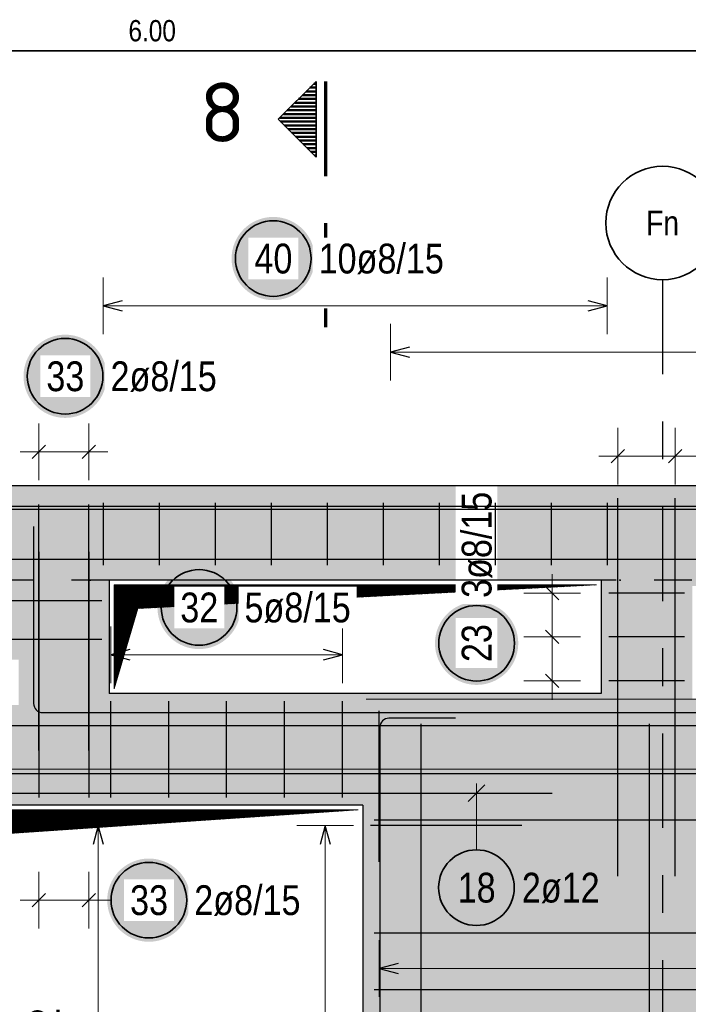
# Model space of a CAD drawing. Header units: millimetres. Extents: x -4.8 to 49, y -12 to 21.
# Tile 32 of 56: x 29 to 30.7, y 6.1 to 8.7. Entities that reach past the tile are written whole.
import ezdxf
from ezdxf.enums import TextEntityAlignment as Align

# ---------------------------------------------------------------- set-up
doc = ezdxf.new("R2010")
doc.units = ezdxf.units.MM
doc.linetypes.add('DASHDOTX2', pattern=[2, 1, -0.5, 0, -0.5])
doc.linetypes.add('HIDDEN', pattern=[0.375, 0.25, -0.125])
doc.layers.add('Achsen', color=7, linetype='Continuous', lineweight=20)
doc.styles.add('Arial Narrow', font='ARIALN.TTF')
doc.styles.add('isocp', font='isocp', dxfattribs={"width": 1.1})
pattern_1 = [(45, (0, 0), (-0.00183847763, 0.00183847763), [])]

msp = doc.modelspace()

# ---------------------------------------------------------------- hatches: boundary and pattern name
at = {"lineweight": 50}
h = msp.add_hatch(dxfattribs=at)
h.set_pattern_fill('Mau', color=4, scale=0.01, style=0, pattern_type=2)
h.set_pattern_definition([(0, (0, 0), (0, 0.01), [])])
h.paths.add_polyline_path([(29.750671, 8.516181), (29.650671, 8.416181), (29.750671, 8.316181)])
at = {"lineweight": 25, "true_color": 0xffffff}
for points in [[(29.747358, 8.047849), (29.747291, 8.051688), (29.74709, 8.055522), (29.746756, 8.059347), (29.746288, 8.063158), (29.745687, 8.06695), (29.744954, 8.070719), (29.744091, 8.07446), (29.743097, 8.078169), (29.741974, 8.081841), (29.740724, 8.085471), (29.739348, 8.089055), (29.737848, 8.09259), (29.736225, 8.096069), (29.734482, 8.099491), (29.732621, 8.102849), (29.730643, 8.10614), (29.728552, 8.10936), (29.72635, 8.112505), (29.724039, 8.115571), (29.721623, 8.118555), (29.719104, 8.121453), (29.716485, 8.124261), (29.713771, 8.126976), (29.710962, 8.129595), (29.708065, 8.132114), (29.705081, 8.13453), (29.702014, 8.136841), (29.698869, 8.139043), (29.695649, 8.141134), (29.692358, 8.143111), (29.689, 8.144973), (29.685579, 8.146716), (29.682099, 8.148339), (29.678565, 8.149839), (29.67498, 8.151215), (29.67135, 8.152465), (29.667678, 8.153587), (29.66397, 8.154581), (29.660228, 8.155445), (29.656459, 8.156178), (29.652667, 8.156778), (29.648856, 8.157246), (29.645031, 8.157581), (29.641197, 8.157782), (29.637358, 8.157849), (29.633519, 8.157782), (29.629685, 8.157581), (29.62586, 8.157246), (29.622049, 8.156778), (29.618257, 8.156178), (29.614488, 8.155445), (29.610747, 8.154581), (29.607038, 8.153587), (29.603366, 8.152465), (29.599736, 8.151215), (29.596151, 8.149839), (29.592617, 8.148339), (29.589137, 8.146716), (29.585716, 8.144973), (29.582358, 8.143111), (29.579067, 8.141134), (29.575847, 8.139043), (29.572702, 8.136841), (29.569635, 8.13453), (29.566651, 8.132114), (29.563754, 8.129595), (29.560946, 8.126976), (29.558231, 8.124261), (29.555612, 8.121453), (29.553093, 8.118555), (29.550677, 8.115571), (29.548366, 8.112505), (29.546164, 8.10936), (29.544073, 8.10614), (29.542095, 8.102849), (29.540234, 8.099491), (29.538491, 8.096069), (29.536868, 8.09259), (29.535368, 8.089055), (29.533992, 8.085471), (29.532742, 8.081841), (29.531619, 8.078169), (29.530626, 8.07446), (29.529762, 8.070719), (29.529029, 8.06695), (29.528429, 8.063158), (29.527961, 8.059347), (29.527626, 8.055522), (29.527425, 8.051688), (29.527358, 8.047849), (29.527425, 8.04401), (29.527626, 8.040175), (29.527961, 8.036351), (29.528429, 8.03254), (29.529029, 8.028747), (29.529762, 8.024978), (29.530626, 8.021237), (29.531619, 8.017529), (29.532742, 8.013857), (29.533992, 8.010226), (29.535368, 8.006642), (29.536868, 8.003108), (29.538491, 7.999628), (29.540234, 7.996207), (29.542095, 7.992849), (29.544073, 7.989558), (29.546164, 7.986337), (29.548366, 7.983192), (29.550677, 7.980126), (29.553093, 7.977142), (29.555612, 7.974244), (29.558231, 7.971436), (29.560946, 7.968721), (29.563754, 7.966103), (29.566651, 7.963584), (29.569635, 7.961167), (29.572702, 7.958857), (29.575847, 7.956655), (29.579067, 7.954563), (29.582358, 7.952586), (29.585716, 7.950724), (29.589137, 7.948981), (29.592617, 7.947359), (29.596151, 7.945858), (29.599736, 7.944482), (29.603366, 7.943232), (29.607038, 7.94211), (29.610747, 7.941116), (29.614488, 7.940252), (29.618257, 7.93952), (29.622049, 7.938919), (29.62586, 7.938451), (29.629685, 7.938117), (29.633519, 7.937916), (29.637358, 7.937849), (29.641197, 7.937916), (29.645031, 7.938117), (29.648856, 7.938451), (29.652667, 7.938919), (29.656459, 7.93952), (29.660228, 7.940252), (29.66397, 7.941116), (29.667678, 7.94211), (29.67135, 7.943232), (29.67498, 7.944482), (29.678565, 7.945858), (29.682099, 7.947359), (29.685579, 7.948981), (29.689, 7.950724), (29.692358, 7.952586), (29.695649, 7.954563), (29.698869, 7.956655), (29.702014, 7.958857), (29.705081, 7.961167), (29.708065, 7.963584), (29.710962, 7.966103), (29.713771, 7.968721), (29.716485, 7.971436), (29.719104, 7.974244), (29.721623, 7.977142), (29.724039, 7.980126), (29.72635, 7.983192), (29.728552, 7.986337), (29.730643, 7.989558), (29.732621, 7.992849), (29.734482, 7.996207), (29.736225, 7.999628), (29.737848, 8.003108), (29.739348, 8.006642), (29.740724, 8.010226), (29.741974, 8.013857), (29.743097, 8.017529), (29.744091, 8.021237), (29.744954, 8.024978), (29.745687, 8.028747), (29.746288, 8.03254), (29.746756, 8.036351), (29.74709, 8.040175)], [(29.197354, 7.736511), (29.197287, 7.74035), (29.197086, 7.744185), (29.196751, 7.748009), (29.196283, 7.75182), (29.195683, 7.755613), (29.19495, 7.759382), (29.194086, 7.763123), (29.193093, 7.766831), (29.19197, 7.770503), (29.19072, 7.774134), (29.189344, 7.777718), (29.187844, 7.781252), (29.186221, 7.784732), (29.184478, 7.788153), (29.182617, 7.791511), (29.180639, 7.794802), (29.178548, 7.798023), (29.176346, 7.801168), (29.174035, 7.804234), (29.171619, 7.807218), (29.1691, 7.810116), (29.166481, 7.812924), (29.163766, 7.815639), (29.160958, 7.818257), (29.158061, 7.820776), (29.155077, 7.823192), (29.15201, 7.825503), (29.148865, 7.827705), (29.145645, 7.829797), (29.142354, 7.831774), (29.138996, 7.833636), (29.135575, 7.835379), (29.132095, 7.837001), (29.128561, 7.838502), (29.124976, 7.839877), (29.121346, 7.841128), (29.117674, 7.84225), (29.113965, 7.843244), (29.110224, 7.844108), (29.106455, 7.84484), (29.102663, 7.845441), (29.098852, 7.845909), (29.095027, 7.846243), (29.091193, 7.846444), (29.087354, 7.846511), (29.083515, 7.846444), (29.079681, 7.846243), (29.075856, 7.845909), (29.072045, 7.845441), (29.068253, 7.84484), (29.064484, 7.844108), (29.060743, 7.843244), (29.057034, 7.84225), (29.053362, 7.841128), (29.049732, 7.839877), (29.046147, 7.838502), (29.042613, 7.837001), (29.039133, 7.835379), (29.035712, 7.833636), (29.032354, 7.831774), (29.029063, 7.829797), (29.025843, 7.827705), (29.022698, 7.825503), (29.019631, 7.823192), (29.016647, 7.820776), (29.01375, 7.818257), (29.010942, 7.815639), (29.008227, 7.812924), (29.005608, 7.810116), (29.003089, 7.807218), (29.000673, 7.804234), (28.998362, 7.801168), (28.99616, 7.798023), (28.994069, 7.794802), (28.992091, 7.791511), (28.99023, 7.788153), (28.988487, 7.784732), (28.986864, 7.781252), (28.985364, 7.777718), (28.983988, 7.774134), (28.982738, 7.770503), (28.981615, 7.766831), (28.980621, 7.763123), (28.979758, 7.759382), (28.979025, 7.755613), (28.978424, 7.75182), (28.977957, 7.748009), (28.977622, 7.744185), (28.977421, 7.74035), (28.977354, 7.736511), (28.977421, 7.732672), (28.977622, 7.728838), (28.977957, 7.725013), (28.978424, 7.721202), (28.979025, 7.71741), (28.979758, 7.713641), (28.980621, 7.7099), (28.981615, 7.706191), (28.982738, 7.702519), (28.983988, 7.698889), (28.985364, 7.695305), (28.986864, 7.69177), (28.988487, 7.68829), (28.99023, 7.684869), (28.992091, 7.681511), (28.994069, 7.67822), (28.99616, 7.675), (28.998362, 7.671855), (29.000673, 7.668789), (29.003089, 7.665805), (29.005608, 7.662907), (29.008227, 7.660099), (29.010942, 7.657384), (29.01375, 7.654765), (29.016647, 7.652246), (29.019631, 7.64983), (29.022698, 7.647519), (29.025843, 7.645317), (29.029063, 7.643226), (29.032354, 7.641249), (29.035712, 7.639387), (29.039133, 7.637644), (29.042613, 7.636021), (29.046147, 7.634521), (29.049732, 7.633145), (29.053362, 7.631895), (29.057034, 7.630773), (29.060743, 7.629779), (29.064484, 7.628915), (29.068253, 7.628182), (29.072045, 7.627582), (29.075856, 7.627114), (29.079681, 7.626779), (29.083515, 7.626578), (29.087354, 7.626511), (29.091193, 7.626578), (29.095027, 7.626779), (29.098852, 7.627114), (29.102663, 7.627582), (29.106455, 7.628182), (29.110224, 7.628915), (29.113965, 7.629779), (29.117674, 7.630773), (29.121346, 7.631895), (29.124976, 7.633145), (29.128561, 7.634521), (29.132095, 7.636021), (29.135575, 7.637644), (29.138996, 7.639387), (29.142354, 7.641249), (29.145645, 7.643226), (29.148865, 7.645317), (29.15201, 7.647519), (29.155077, 7.64983), (29.158061, 7.652246), (29.160958, 7.654765), (29.163766, 7.657384), (29.166481, 7.660099), (29.1691, 7.662907), (29.171619, 7.665805), (29.174035, 7.668789), (29.176346, 7.671855), (29.178548, 7.675), (29.180639, 7.67822), (29.182617, 7.681511), (29.184478, 7.684869), (29.186221, 7.68829), (29.187844, 7.69177), (29.189344, 7.695305), (29.19072, 7.698889), (29.19197, 7.702519), (29.193093, 7.706191), (29.194086, 7.7099), (29.19495, 7.713641), (29.195683, 7.71741), (29.196283, 7.721202), (29.196751, 7.725013), (29.197086, 7.728838)], [(29.551393, 7.125), (29.551326, 7.128839), (29.551125, 7.132673), (29.55079, 7.136498), (29.550322, 7.140309), (29.549721, 7.144101), (29.548989, 7.14787), (29.548125, 7.151611), (29.547131, 7.15532), (29.546009, 7.158992), (29.544759, 7.162622), (29.543383, 7.166207), (29.541883, 7.169741), (29.54026, 7.173221), (29.538517, 7.176642), (29.536655, 7.18), (29.534678, 7.183291), (29.532587, 7.186511), (29.530385, 7.189656), (29.528074, 7.192723), (29.525658, 7.195707), (29.523139, 7.198604), (29.52052, 7.201412), (29.517805, 7.204127), (29.514997, 7.206746), (29.512099, 7.209265), (29.509115, 7.211681), (29.506049, 7.213992), (29.502904, 7.216194), (29.499684, 7.218285), (29.496393, 7.220263), (29.493035, 7.222124), (29.489613, 7.223867), (29.486134, 7.22549), (29.482599, 7.22699), (29.479015, 7.228366), (29.475385, 7.229616), (29.471713, 7.230739), (29.468004, 7.231733), (29.464263, 7.232596), (29.460494, 7.233329), (29.456702, 7.233929), (29.452891, 7.234397), (29.449066, 7.234732), (29.445232, 7.234933), (29.441393, 7.235), (29.437554, 7.234933), (29.433719, 7.234732), (29.429895, 7.234397), (29.426084, 7.233929), (29.422291, 7.233329), (29.418522, 7.232596), (29.414781, 7.231733), (29.411073, 7.230739), (29.407401, 7.229616), (29.40377, 7.228366), (29.400186, 7.22699), (29.396652, 7.22549), (29.393172, 7.223867), (29.389751, 7.222124), (29.386393, 7.220263), (29.383102, 7.218285), (29.379881, 7.216194), (29.376736, 7.213992), (29.37367, 7.211681), (29.370686, 7.209265), (29.367788, 7.206746), (29.36498, 7.204127), (29.362265, 7.201412), (29.359647, 7.198604), (29.357128, 7.195707), (29.354711, 7.192723), (29.352401, 7.189656), (29.350199, 7.186511), (29.348107, 7.183291), (29.34613, 7.18), (29.344268, 7.176642), (29.342525, 7.173221), (29.340903, 7.169741), (29.339402, 7.166207), (29.338026, 7.162622), (29.336776, 7.158992), (29.335654, 7.15532), (29.33466, 7.151611), (29.333796, 7.14787), (29.333064, 7.144101), (29.332463, 7.140309), (29.331995, 7.136498), (29.331661, 7.132673), (29.33146, 7.128839), (29.331393, 7.125), (29.33146, 7.121161), (29.331661, 7.117327), (29.331995, 7.113502), (29.332463, 7.109691), (29.333064, 7.105899), (29.333796, 7.10213), (29.33466, 7.098389), (29.335654, 7.09468), (29.336776, 7.091008), (29.338026, 7.087378), (29.339402, 7.083793), (29.340903, 7.080259), (29.342525, 7.076779), (29.344268, 7.073358), (29.34613, 7.07), (29.348107, 7.066709), (29.350199, 7.063489), (29.352401, 7.060344), (29.354711, 7.057277), (29.357128, 7.054293), (29.359647, 7.051396), (29.362265, 7.048588), (29.36498, 7.045873), (29.367788, 7.043254), (29.370686, 7.040735), (29.37367, 7.038319), (29.376736, 7.036008), (29.379881, 7.033806), (29.383102, 7.031715), (29.386393, 7.029737), (29.389751, 7.027876), (29.393172, 7.026133), (29.396652, 7.02451), (29.400186, 7.02301), (29.40377, 7.021634), (29.407401, 7.020384), (29.411073, 7.019261), (29.414781, 7.018267), (29.418522, 7.017404), (29.422291, 7.016671), (29.426084, 7.016071), (29.429895, 7.015603), (29.433719, 7.015268), (29.437554, 7.015067), (29.441393, 7.015), (29.445232, 7.015067), (29.449066, 7.015268), (29.452891, 7.015603), (29.456702, 7.016071), (29.460494, 7.016671), (29.464263, 7.017404), (29.468004, 7.018267), (29.471713, 7.019261), (29.475385, 7.020384), (29.479015, 7.021634), (29.482599, 7.02301), (29.486134, 7.02451), (29.489613, 7.026133), (29.493035, 7.027876), (29.496393, 7.029737), (29.499684, 7.031715), (29.502904, 7.033806), (29.506049, 7.036008), (29.509115, 7.038319), (29.512099, 7.040735), (29.514997, 7.043254), (29.517805, 7.045873), (29.52052, 7.048588), (29.523139, 7.051396), (29.525658, 7.054293), (29.528074, 7.057277), (29.530385, 7.060344), (29.532587, 7.063489), (29.534678, 7.066709), (29.536655, 7.07), (29.538517, 7.073358), (29.54026, 7.076779), (29.541883, 7.080259), (29.543383, 7.083793), (29.544759, 7.087378), (29.546009, 7.091008), (29.547131, 7.09468), (29.548125, 7.098389), (29.548989, 7.10213), (29.549721, 7.105899), (29.550322, 7.109691), (29.55079, 7.113502), (29.551125, 7.117327)], [(30.285, 7.030255), (30.284933, 7.034094), (30.284732, 7.037928), (30.284397, 7.041753), (30.283929, 7.045564), (30.283329, 7.049356), (30.282596, 7.053125), (30.281733, 7.056866), (30.280739, 7.060575), (30.279616, 7.064247), (30.278366, 7.067877), (30.27699, 7.071462), (30.27549, 7.074996), (30.273867, 7.078476), (30.272124, 7.081897), (30.270263, 7.085255), (30.268285, 7.088546), (30.266194, 7.091766), (30.263992, 7.094911), (30.261681, 7.097978), (30.259265, 7.100961), (30.256746, 7.103859), (30.254127, 7.106667), (30.251412, 7.109382), (30.248604, 7.112001), (30.245707, 7.11452), (30.242723, 7.116936), (30.239656, 7.119247), (30.236511, 7.121449), (30.233291, 7.12354), (30.23, 7.125518), (30.226642, 7.127379), (30.223221, 7.129122), (30.219741, 7.130745), (30.216207, 7.132245), (30.212622, 7.133621), (30.208992, 7.134871), (30.20532, 7.135994), (30.201611, 7.136987), (30.19787, 7.137851), (30.194101, 7.138584), (30.190309, 7.139184), (30.186498, 7.139652), (30.182673, 7.139987), (30.178839, 7.140188), (30.175, 7.140255), (30.171161, 7.140188), (30.167327, 7.139987), (30.163502, 7.139652), (30.159691, 7.139184), (30.155899, 7.138584), (30.15213, 7.137851), (30.148389, 7.136987), (30.14468, 7.135994), (30.141008, 7.134871), (30.137378, 7.133621), (30.133793, 7.132245), (30.130259, 7.130745), (30.126779, 7.129122), (30.123358, 7.127379), (30.12, 7.125518), (30.116709, 7.12354), (30.113489, 7.121449), (30.110344, 7.119247), (30.107277, 7.116936), (30.104293, 7.11452), (30.101396, 7.112001), (30.098588, 7.109382), (30.095873, 7.106667), (30.093254, 7.103859), (30.090735, 7.100961), (30.088319, 7.097978), (30.086008, 7.094911), (30.083806, 7.091766), (30.081715, 7.088546), (30.079737, 7.085255), (30.077876, 7.081897), (30.076133, 7.078476), (30.07451, 7.074996), (30.07301, 7.071462), (30.071634, 7.067877), (30.070384, 7.064247), (30.069261, 7.060575), (30.068267, 7.056866), (30.067404, 7.053125), (30.066671, 7.049356), (30.066071, 7.045564), (30.065603, 7.041753), (30.065268, 7.037928), (30.065067, 7.034094), (30.065, 7.030255), (30.065067, 7.026416), (30.065268, 7.022582), (30.065603, 7.018757), (30.066071, 7.014946), (30.066671, 7.011153), (30.067404, 7.007385), (30.068267, 7.003643), (30.069261, 6.999935), (30.070384, 6.996263), (30.071634, 6.992633), (30.07301, 6.989048), (30.07451, 6.985514), (30.076133, 6.982034), (30.077876, 6.978613), (30.079737, 6.975255), (30.081715, 6.971964), (30.083806, 6.968744), (30.086008, 6.965598), (30.088319, 6.962532), (30.090735, 6.959548), (30.093254, 6.95665), (30.095873, 6.953842), (30.098588, 6.951127), (30.101396, 6.948509), (30.104293, 6.94599), (30.107277, 6.943574), (30.110344, 6.941263), (30.113489, 6.939061), (30.116709, 6.936969), (30.12, 6.934992), (30.123358, 6.933131), (30.126779, 6.931387), (30.130259, 6.929765), (30.133793, 6.928265), (30.137378, 6.926889), (30.141008, 6.925639), (30.14468, 6.924516), (30.148389, 6.923522), (30.15213, 6.922659), (30.155899, 6.921926), (30.159691, 6.921325), (30.163502, 6.920857), (30.167327, 6.920523), (30.171161, 6.920322), (30.175, 6.920255), (30.178839, 6.920322), (30.182673, 6.920523), (30.186498, 6.920857), (30.190309, 6.921325), (30.194101, 6.921926), (30.19787, 6.922659), (30.201611, 6.923522), (30.20532, 6.924516), (30.208992, 6.925639), (30.212622, 6.926889), (30.216207, 6.928265), (30.219741, 6.929765), (30.223221, 6.931387), (30.226642, 6.933131), (30.23, 6.934992), (30.233291, 6.936969), (30.236511, 6.939061), (30.239656, 6.941263), (30.242723, 6.943574), (30.245707, 6.94599), (30.248604, 6.948509), (30.251412, 6.951127), (30.254127, 6.953842), (30.256746, 6.95665), (30.259265, 6.959548), (30.261681, 6.962532), (30.263992, 6.965598), (30.266194, 6.968744), (30.268285, 6.971964), (30.270263, 6.975255), (30.272124, 6.978613), (30.273867, 6.982034), (30.27549, 6.985514), (30.27699, 6.989048), (30.278366, 6.992633), (30.279616, 6.996263), (30.280739, 6.999935), (30.281733, 7.003643), (30.282596, 7.007385), (30.283329, 7.011153), (30.283929, 7.014946), (30.284397, 7.018757), (30.284732, 7.022582)], [(29.418637, 6.350874), (29.41857, 6.354713), (29.418369, 6.358547), (29.418034, 6.362372), (29.417566, 6.366183), (29.416966, 6.369975), (29.416233, 6.373744), (29.415369, 6.377485), (29.414376, 6.381194), (29.413253, 6.384866), (29.412003, 6.388496), (29.410627, 6.39208), (29.409127, 6.395615), (29.407504, 6.399095), (29.405761, 6.402516), (29.4039, 6.405874), (29.401922, 6.409165), (29.399831, 6.412385), (29.397629, 6.41553), (29.395318, 6.418596), (29.392902, 6.42158), (29.390383, 6.424478), (29.387764, 6.427286), (29.385049, 6.430001), (29.382241, 6.43262), (29.379344, 6.435139), (29.37636, 6.437555), (29.373293, 6.439866), (29.370148, 6.442068), (29.366928, 6.444159), (29.363637, 6.446137), (29.360279, 6.447998), (29.356858, 6.449741), (29.353378, 6.451364), (29.349844, 6.452864), (29.346259, 6.45424), (29.342629, 6.45549), (29.338957, 6.456613), (29.335248, 6.457606), (29.331507, 6.45847), (29.327738, 6.459203), (29.323946, 6.459803), (29.320135, 6.460271), (29.31631, 6.460606), (29.312476, 6.460807), (29.308637, 6.460874), (29.304798, 6.460807), (29.300964, 6.460606), (29.297139, 6.460271), (29.293328, 6.459803), (29.289536, 6.459203), (29.285767, 6.45847), (29.282026, 6.457606), (29.278317, 6.456613), (29.274645, 6.45549), (29.271015, 6.45424), (29.26743, 6.452864), (29.263896, 6.451364), (29.260416, 6.449741), (29.256995, 6.447998), (29.253637, 6.446137), (29.250346, 6.444159), (29.247126, 6.442068), (29.243981, 6.439866), (29.240914, 6.437555), (29.23793, 6.435139), (29.235033, 6.43262), (29.232225, 6.430001), (29.22951, 6.427286), (29.226891, 6.424478), (29.224372, 6.42158), (29.221956, 6.418596), (29.219645, 6.41553), (29.217443, 6.412385), (29.215352, 6.409165), (29.213374, 6.405874), (29.211513, 6.402516), (29.20977, 6.399095), (29.208147, 6.395615), (29.206647, 6.39208), (29.205271, 6.388496), (29.204021, 6.384866), (29.202898, 6.381194), (29.201904, 6.377485), (29.201041, 6.373744), (29.200308, 6.369975), (29.199707, 6.366183), (29.19924, 6.362372), (29.198905, 6.358547), (29.198704, 6.354713), (29.198637, 6.350874), (29.198704, 6.347035), (29.198905, 6.343201), (29.19924, 6.339376), (29.199707, 6.335565), (29.200308, 6.331772), (29.201041, 6.328003), (29.201904, 6.324262), (29.202898, 6.320554), (29.204021, 6.316882), (29.205271, 6.313252), (29.206647, 6.309667), (29.208147, 6.306133), (29.20977, 6.302653), (29.211513, 6.299232), (29.213374, 6.295874), (29.215352, 6.292583), (29.217443, 6.289363), (29.219645, 6.286217), (29.221956, 6.283151), (29.224372, 6.280167), (29.226891, 6.277269), (29.22951, 6.274461), (29.232225, 6.271746), (29.235033, 6.269128), (29.23793, 6.266609), (29.240914, 6.264193), (29.243981, 6.261882), (29.247126, 6.25968), (29.250346, 6.257588), (29.253637, 6.255611), (29.256995, 6.25375), (29.260416, 6.252006), (29.263896, 6.250384), (29.26743, 6.248884), (29.271015, 6.247508), (29.274645, 6.246258), (29.278317, 6.245135), (29.282026, 6.244141), (29.285767, 6.243278), (29.289536, 6.242545), (29.293328, 6.241944), (29.297139, 6.241476), (29.300964, 6.241142), (29.304798, 6.240941), (29.308637, 6.240874), (29.312476, 6.240941), (29.31631, 6.241142), (29.320135, 6.241476), (29.323946, 6.241944), (29.327738, 6.242545), (29.331507, 6.243278), (29.335248, 6.244141), (29.338957, 6.245135), (29.342629, 6.246258), (29.346259, 6.247508), (29.349844, 6.248884), (29.353378, 6.250384), (29.356858, 6.252006), (29.360279, 6.25375), (29.363637, 6.255611), (29.366928, 6.257588), (29.370148, 6.25968), (29.373293, 6.261882), (29.37636, 6.264193), (29.379344, 6.266609), (29.382241, 6.269128), (29.385049, 6.271746), (29.387764, 6.274461), (29.390383, 6.277269), (29.392902, 6.280167), (29.395318, 6.283151), (29.397629, 6.286217), (29.399831, 6.289363), (29.401922, 6.292583), (29.4039, 6.295874), (29.405761, 6.299232), (29.407504, 6.302653), (29.409127, 6.306133), (29.410627, 6.309667), (29.412003, 6.313252), (29.413253, 6.316882), (29.414376, 6.320554), (29.415369, 6.324262), (29.416233, 6.328003), (29.416966, 6.331772), (29.417566, 6.335565), (29.418034, 6.339376), (29.418369, 6.343201)]]:
    msp.add_hatch(color=7, dxfattribs=at).paths.add_polyline_path(points)
at = {"lineweight": 50, "true_color": 0xd7ffd7}
msp.add_hatch(color=254, dxfattribs=at).paths.add_polyline_path([(35.79385, 7.267038), (35.796326, 7.267038), (35.796326, 7.447038), (26.26661, 7.447038), (26.26661, 7.197038), (35.79385, 7.197038)])
h = msp.add_hatch(color=254, dxfattribs=at)
h.paths.add_polyline_path([(29.874263, 4.267038), (35.54385, 4.267038), (35.54385, 6.847038), (35.343951, 6.847038), (35.343951, 6.997038), (35.54385, 6.997038), (35.54385, 7.197038), (30.504145, 7.197038), (30.504145, 6.897044), (29.204145, 6.897044), (29.204145, 7.197038), (28.041061, 7.197038), (28.041061, 6.597044), (26.641061, 6.597044), (26.641061, 7.197038), (26.51661, 7.197038), (26.51661, 6.327038), (26.71661, 6.327038), (26.71661, 6.267038), (26.51661, 6.267038), (26.51661, 6.127038), (26.71661, 6.127038), (26.71661, 6.067038), (26.51661, 6.067038), (26.51661, 4.267038), (28.864263, 4.267038), (28.864263, 6.602038), (29.874263, 6.602038)])
h.paths.add_polyline_path([(30.744844, 6.882044), (30.744844, 7.182044), (31.044844, 7.182044), (31.044844, 6.882044)])
h.paths.add_polyline_path([(27.81811, 6.127038), (27.55811, 6.127038), (27.55811, 6.327038), (27.81811, 6.327038)])
h.paths.add_polyline_path([(31.144844, 6.907038), (31.144844, 7.157038), (31.394844, 7.157038), (31.394844, 6.907038)])
h.paths.add_polyline_path([(31.494844, 6.907038), (31.494844, 7.157038), (31.744844, 7.157038), (31.744844, 6.907038)])
h.paths.add_polyline_path([(31.844845, 6.907038), (31.844845, 7.157038), (32.094845, 7.157038), (32.094845, 6.907038)])
h.paths.add_polyline_path([(28.266609, 4.337038), (28.266584, 4.338609), (28.26651, 4.340178), (28.266387, 4.341744), (28.266215, 4.343305), (28.265994, 4.34486), (28.265724, 4.346407), (28.265405, 4.347945), (28.265038, 4.349473), (28.264624, 4.350988), (28.264162, 4.352489), (28.263653, 4.353975), (28.263098, 4.355444), (28.262497, 4.356896), (28.261851, 4.358327), (28.261159, 4.359738), (28.260424, 4.361126), (28.259646, 4.36249), (28.258826, 4.363829), (28.257963, 4.365142), (28.25706, 4.366427), (28.256117, 4.367683), (28.255135, 4.368909), (28.254115, 4.370104), (28.253058, 4.371265), (28.251964, 4.372393), (28.250837, 4.373487), (28.249675, 4.374544), (28.24848, 4.375564), (28.247255, 4.376546), (28.245998, 4.377489), (28.244713, 4.378392), (28.2434, 4.379255), (28.242061, 4.380075), (28.240697, 4.380853), (28.239309, 4.381588), (28.237898, 4.382279), (28.236467, 4.382926), (28.235015, 4.383527), (28.233546, 4.384082), (28.23206, 4.384591), (28.230559, 4.385053), (28.229044, 4.385467), (28.227516, 4.385834), (28.225978, 4.386152), (28.224431, 4.386423), (28.222876, 4.386644), (28.221315, 4.386816), (28.219749, 4.386939), (28.21818, 4.387013), (28.216609, 4.387038), (28.215039, 4.387013), (28.21347, 4.386939), (28.211904, 4.386816), (28.210342, 4.386644), (28.208787, 4.386423), (28.20724, 4.386152), (28.205702, 4.385834), (28.204175, 4.385467), (28.20266, 4.385053), (28.201158, 4.384591), (28.199672, 4.384082), (28.198203, 4.383527), (28.196752, 4.382926), (28.19532, 4.382279), (28.19391, 4.381588), (28.192521, 4.380853), (28.191157, 4.380075), (28.189818, 4.379255), (28.188505, 4.378392), (28.18722, 4.377489), (28.185964, 4.376546), (28.184738, 4.375564), (28.183544, 4.374544), (28.182382, 4.373487), (28.181254, 4.372393), (28.180161, 4.371265), (28.179104, 4.370104), (28.178083, 4.368909), (28.177101, 4.367683), (28.176158, 4.366427), (28.175255, 4.365142), (28.174393, 4.363829), (28.173572, 4.36249), (28.172794, 4.361126), (28.172059, 4.359738), (28.171368, 4.358327), (28.170721, 4.356896), (28.17012, 4.355444), (28.169565, 4.353975), (28.169056, 4.352489), (28.168594, 4.350988), (28.16818, 4.349473), (28.167813, 4.347945), (28.167495, 4.346407), (28.167225, 4.34486), (28.167003, 4.343305), (28.166831, 4.341744), (28.166708, 4.340178), (28.166634, 4.338609), (28.166609, 4.337038), (28.166634, 4.335468), (28.166708, 4.333899), (28.166831, 4.332333), (28.167003, 4.330771), (28.167225, 4.329216), (28.167495, 4.327669), (28.167813, 4.326131), (28.16818, 4.324604), (28.168594, 4.323089), (28.169056, 4.321587), (28.169565, 4.320101), (28.17012, 4.318632), (28.170721, 4.317181), (28.171368, 4.315749), (28.172059, 4.314339), (28.172794, 4.31295), (28.173572, 4.311586), (28.174393, 4.310247), (28.175255, 4.308934), (28.176158, 4.307649), (28.177101, 4.306393), (28.178083, 4.305167), (28.179104, 4.303973), (28.180161, 4.302811), (28.181254, 4.301683), (28.182382, 4.30059), (28.183544, 4.299533), (28.184738, 4.298512), (28.185964, 4.29753), (28.18722, 4.296587), (28.188505, 4.295684), (28.189818, 4.294822), (28.191157, 4.294001), (28.192521, 4.293223), (28.19391, 4.292488), (28.19532, 4.291797), (28.196752, 4.29115), (28.198203, 4.290549), (28.199672, 4.289994), (28.201158, 4.289485), (28.20266, 4.289023), (28.204175, 4.288609), (28.205702, 4.288242), (28.20724, 4.287924), (28.208787, 4.287654), (28.210342, 4.287432), (28.211904, 4.28726), (28.21347, 4.287137), (28.215039, 4.287063), (28.216609, 4.287038), (28.21818, 4.287063), (28.219749, 4.287137), (28.221315, 4.28726), (28.222876, 4.287432), (28.224431, 4.287654), (28.225978, 4.287924), (28.227516, 4.288242), (28.229044, 4.288609), (28.230559, 4.289023), (28.23206, 4.289485), (28.233546, 4.289994), (28.235015, 4.290549), (28.236467, 4.29115), (28.237898, 4.291797), (28.239309, 4.292488), (28.240697, 4.293223), (28.242061, 4.294001), (28.2434, 4.294822), (28.244713, 4.295684), (28.245998, 4.296587), (28.247255, 4.29753), (28.24848, 4.298512), (28.249675, 4.299533), (28.250837, 4.30059), (28.251964, 4.301683), (28.253058, 4.302811), (28.254115, 4.303973), (28.255135, 4.305167), (28.256117, 4.306393), (28.25706, 4.307649), (28.257963, 4.308934), (28.258826, 4.310247), (28.259646, 4.311586), (28.260424, 4.31295), (28.261159, 4.314339), (28.261851, 4.315749), (28.262497, 4.317181), (28.263098, 4.318632), (28.263653, 4.320101), (28.264162, 4.321587), (28.264624, 4.323089), (28.265038, 4.324604), (28.265405, 4.326131), (28.265724, 4.327669), (28.265994, 4.329216), (28.266215, 4.330771), (28.266387, 4.332333), (28.26651, 4.333899), (28.266584, 4.335468)])
h.paths.add_polyline_path([(32.278997, 6.907038), (32.278997, 7.157038), (32.678997, 7.157038), (32.678997, 6.907038)])
h.paths.add_polyline_path([(28.71414, 6.867044), (28.71414, 6.987044), (28.96414, 6.987044), (28.96414, 6.867044)])
at = {"layer": 'Achsen', "lineweight": 13}
h = msp.add_hatch(dxfattribs=at)
h.set_pattern_fill('Mau', color=6, scale=0.01, angle=45, style=0, pattern_type=2)
h.set_pattern_definition(pattern_1)
h.paths.add_polyline_path([(29.216645, 6.909544), (29.279145, 7.122038), (30.491645, 7.184538), (29.216645, 7.184538)])
h = msp.add_hatch(dxfattribs=at)
h.set_pattern_fill('Mau', color=6, scale=0.01, angle=45, style=0, pattern_type=2)
h.set_pattern_definition(pattern_1)
h.paths.add_polyline_path([(28.876661, 4.279532), (28.939161, 6.527032), (29.861661, 6.589532), (28.876661, 6.589532)])

# ---------------------------------------------------------------- linework, layer by layer
at = {"color": 2, "linetype": 'Continuous', "lineweight": 35}
for p, q in [((32.31661, 8.597371), (26.31661, 8.597371)), ((29.650671, 8.416181), (29.750671, 8.516181)), ((29.750671, 8.316181), (29.750671, 8.516181)), ((29.750671, 8.316181), (29.650671, 8.416181))]:
    msp.add_line(p, q, dxfattribs=at)
at = {"color": 1, "linetype": 'DASHDOTX2', "lineweight": 70, "ltscale": 0.25}
msp.add_line((29.775671, 8.516181), (29.775671, 7.866181), dxfattribs=at)
at = {"color": 5, "linetype": 'Continuous', "lineweight": 18}
for p, q in [((29.188146, 7.997849), (29.188146, 7.847849)), ((30.520145, 7.847849), (30.520145, 7.997849)), ((30.520145, 7.922849), (29.188146, 7.922849)), ((29.947188, 7.875), (29.947188, 7.725)), ((32.614997, 7.8), (29.947188, 7.8)), ((29.01814, 7.611511), (29.01814, 7.461511)), ((29.150145, 7.611511), (29.150145, 7.461511)), ((30.548338, 7.450307), (30.548338, 7.600307)), ((30.699736, 7.450307), (30.699736, 7.600307)), ((28.96814, 7.536511), (29.200145, 7.536511)), ((32.286625, 7.525307), (30.498338, 7.525307)), ((30.375, 6.881044), (30.375, 7.213038)), ((30.3, 7.163038), (30.45, 7.163038)), ((29.208145, 7.075), (29.208145, 6.925)), ((29.820262, 6.925), (29.820262, 7.075)), ((30.3, 7.047041), (30.45, 7.047041)), ((29.208145, 7), (29.820262, 7)), ((30.3, 6.931044), (30.45, 6.931044)), ((29.25, 6.548037), (29.1, 6.548037)), ((29.175, 4.321038), (29.175, 6.548037)), ((29.85, 6.548037), (29.7, 6.548037)), ((29.775, 4.321038), (29.775, 6.548037)), ((29.01814, 6.275874), (29.01814, 6.425874)), ((29.150145, 6.275874), (29.150145, 6.425874)), ((29.200145, 6.350874), (28.96814, 6.350874)), ((29.208637, 6.350874), (29.200145, 6.350874))]:
    msp.add_line(p, q, dxfattribs=at)
at = {"color": 3, "linetype": 'Continuous', "lineweight": 25}
for p, q in [((29.238146, 7.936246), (29.188146, 7.922849)), ((29.188146, 7.922849), (29.238146, 7.909451)), ((30.520145, 7.922849), (30.470145, 7.936246)), ((30.470145, 7.909451), (30.520145, 7.922849)), ((29.997188, 7.813397), (29.947188, 7.8)), ((29.947188, 7.8), (29.997188, 7.786603)), ((29.035818, 7.554189), (29.000462, 7.518834)), ((29.167823, 7.554189), (29.132467, 7.518834)), ((30.53066, 7.507629), (30.566016, 7.542984)), ((30.682058, 7.507629), (30.717413, 7.542984)), ((29.01814, 6.747038), (29.01814, 7.397038)), ((29.150145, 6.747038), (29.150145, 7.397038)), ((29.188146, 7.402038), (29.188146, 7.237038)), ((29.336146, 7.402038), (29.336146, 7.237038)), ((29.484146, 7.402038), (29.484146, 7.237038)), ((29.632146, 7.402038), (29.632146, 7.237038)), ((29.780145, 7.402038), (29.780145, 7.237038)), ((29.928145, 7.402038), (29.928145, 7.237038)), ((30.076145, 7.402038), (30.076145, 7.237038)), ((30.372145, 7.402038), (30.372145, 7.237038)), ((30.520145, 7.402038), (30.520145, 7.237038)), ((30.548338, 6.414212), (30.548338, 7.414212)), ((30.699736, 6.414212), (30.699736, 7.414212)), ((29.01814, 7.272038), (29.01814, 6.622038)), ((29.150145, 7.272038), (29.150145, 6.622038)), ((29.204145, 7.197038), (29.204145, 6.897044)), ((30.504145, 7.197038), (30.504145, 6.897044)), ((30.357322, 7.180716), (30.392678, 7.14536)), ((30.724145, 7.163038), (30.524145, 7.163038)), ((28.284145, 7.143038), (29.184145, 7.143038)), ((30.357322, 7.064719), (30.392678, 7.029363)), ((28.284145, 7.041044), (29.184145, 7.041044)), ((30.724145, 7.047041), (30.524145, 7.047041)), ((29.258145, 7.013397), (29.208145, 7)), ((29.820262, 7), (29.770262, 7.013397)), ((29.208145, 7), (29.258145, 6.986603)), ((29.770262, 6.986603), (29.820262, 7)), ((30.357322, 6.948722), (30.392678, 6.913366)), ((30.724145, 6.931044), (30.524145, 6.931044)), ((30.504145, 6.897044), (29.204145, 6.897044)), ((29.208145, 6.622038), (29.208145, 6.877044)), ((29.361174, 6.622038), (29.361174, 6.877044)), ((29.514204, 6.622038), (29.514204, 6.877044)), ((29.667233, 6.622038), (29.667233, 6.877044)), ((29.820262, 6.622038), (29.820262, 6.877044)), ((29.874263, 6.602038), (28.864263, 6.602038)), ((29.874263, 6.602038), (29.874263, 4.267038)), ((29.175, 6.548037), (29.161603, 6.498037)), ((29.188397, 6.498037), (29.175, 6.548037)), ((29.775, 6.548037), (29.761603, 6.498037)), ((29.788397, 6.498037), (29.775, 6.548037)), ((30.294263, 6.548037), (29.894263, 6.548037)), ((29.000462, 6.333196), (29.035818, 6.368551)), ((29.132467, 6.333196), (29.167823, 6.368551))]:
    msp.add_line(p, q, dxfattribs=at)
at = {"color": 3, "linetype": 'HIDDEN', "lineweight": 25, "ltscale": 0.25}
for p, q in [((29.204145, 7.197038), (28.71661, 7.197038)), ((35.54385, 7.197038), (30.504145, 7.197038))]:
    msp.add_line(p, q, dxfattribs=at)
at = {"color": 2, "linetype": 'Continuous', "lineweight": 35}
for centre in [(29.637358, 8.047849), (29.087354, 7.736511), (29.441393, 7.125), (30.175, 7.030255), (29.308637, 6.350874)]:
    msp.add_circle(centre, 0.1, dxfattribs=at)
at = {"color": 9, "linetype": 'Continuous', "lineweight": 0}
for centre in [(29.154145, 7.197038), (30.554145, 7.197038)]:
    msp.add_circle(centre, 0.00111, dxfattribs=at)
at = {"layer": 'Achsen', "color": 3, "linetype": 'DASHDOTX2', "lineweight": 25, "ltscale": 0.25}
msp.add_line((30.66651, 7.99198), (30.66651, 4.523106), dxfattribs=at)
at = {"layer": 'Achsen', "color": 3, "linetype": 'Continuous', "lineweight": 25}
for p, q in [((29.00414, 7.339044), (29.00414, 6.871044)), ((29.917187, 6.452044), (29.917187, 6.852044)), ((29.02814, 6.847044), (33.40414, 6.847044)), ((30.119263, 6.832044), (29.943263, 6.832044)), ((28.071061, 6.813044), (35.49385, 6.813044)), ((29.919263, 6.808044), (29.919263, 4.272044)), ((30.028263, 4.267039), (30.028263, 6.817039)), ((30.6322, 4.267041), (30.6322, 6.817041)), ((28.071061, 6.686038), (35.49385, 6.686038)), ((30.196678, 6.656135), (30.152483, 6.611941)), ((28.874263, 6.634038), (29.874263, 6.634038)), ((29.874263, 6.634038), (30.374263, 6.634038)), ((29.904263, 6.563038), (35.53385, 6.563038)), ((29.904263, 6.264105), (35.53385, 6.264105)), ((29.967187, 6.183397), (29.917187, 6.17)), ((29.917187, 6.17), (29.967187, 6.156603)), ((29.904263, 6.114638), (35.53385, 6.114638))]:
    msp.add_line(p, q, dxfattribs=at)
at = {"layer": 'Achsen', "color": 6, "linetype": 'Continuous', "lineweight": 13}
for p, q in [((29.216645, 6.909544), (29.216645, 7.184538)), ((29.216645, 7.184538), (30.491645, 7.184538)), ((29.279145, 7.122038), (30.491645, 7.184538)), ((29.216645, 6.909544), (29.279145, 7.122038)), ((28.876661, 6.589532), (29.861661, 6.589532)), ((28.939161, 6.527032), (29.861661, 6.589532))]:
    msp.add_line(p, q, dxfattribs=at)
at = {"layer": 'Achsen', "color": 9, "linetype": 'Continuous', "lineweight": 0}
for p, q in [((29.883187, 6.882044), (32.708405, 6.882044)), ((28.091061, 6.697044), (35.51385, 6.697044))]:
    msp.add_line(p, q, dxfattribs=at)
at = {"layer": 'Achsen', "color": 5, "linetype": 'Continuous', "lineweight": 18}
for p, q in [((30.17458, 6.483975), (30.17458, 6.659038)), ((29.917187, 6.245), (29.917187, 6.095)), ((29.917187, 6.17), (32.704403, 6.17))]:
    msp.add_line(p, q, dxfattribs=at)
at = {"layer": 'Achsen', "color": 2, "linetype": 'Continuous', "lineweight": 35}
for centre, radius in [((30.66651, 8.14198), 0.15), ((30.17458, 6.383975), 0.1)]:
    msp.add_circle(centre, radius, dxfattribs=at)
at = {"layer": 'Achsen', "color": 3, "linetype": 'Continuous', "lineweight": 25}
for centre, start, end in [((29.02814, 6.871044), 180, 270), ((29.943263, 6.808044), 90, 180)]:
    msp.add_arc(centre, 0.024, start, end, dxfattribs=at)

# ---------------------------------------------------------------- texts
at = {"color": 2, "lineweight": 35, "style": 'isocp', "width": 1.15}
msp.add_text('8', height=0.1575, dxfattribs=at).set_placement((29.503328, 8.355963), align=Align.CENTER)
at = {"color": 3, "lineweight": 25, "insert": (29.254735, 8.678621), "char_height": 0.05625, "attachment_point": 1, "line_spacing_factor": 0.9, "style": 'Arial Narrow'}
msp.add_mtext('6.00', dxfattribs=at)
at = {"color": 2, "lineweight": 35, "insert": (29.207354, 7.775886), "char_height": 0.07875, "attachment_point": 1, "line_spacing_factor": 0.9, "style": 'Arial Narrow', "bg_fill": 3, "box_fill_scale": 1.2, "bg_fill_color": 256, "bg_fill_true_color": 13158600, "bg_fill_transparency": 0}
msp.add_mtext('2ø8/15', dxfattribs=at)
at = {"layer": 'Achsen', "color": 3, "lineweight": 25, "style": 'Arial Narrow'}
msp.add_text('Fn', height=0.065, dxfattribs=at).set_placement((30.66651, 8.14198), align=Align.MIDDLE_CENTER)
at = {"layer": 'Achsen', "color": 2, "lineweight": 35, "char_height": 0.07875, "attachment_point": 1, "line_spacing_factor": 0.9, "style": 'Arial Narrow'}
for s, insert in [('18', (30.124968, 6.42335)), ('2ø12', (30.29458, 6.42335))]:
    msp.add_mtext(s, dxfattribs=dict(at, insert=insert))
at = {"layer": 'Achsen', "color": 2, "lineweight": 35, "insert": (28.994266, 5.859972), "char_height": 0.07875, "attachment_point": 1, "rotation": 90, "line_spacing_factor": 0.9, "style": 'Arial Narrow'}
msp.add_mtext('2ø12', dxfattribs=at)

# ---------------------------------------------------------------- next in the draw order: texts
at = {"color": 2, "lineweight": 35, "char_height": 0.07875, "attachment_point": 1, "line_spacing_factor": 0.9, "style": 'Arial Narrow', "bg_fill": 3, "box_fill_scale": 1.2, "bg_fill_color": 256, "bg_fill_true_color": 13158600, "bg_fill_transparency": 0}
for s, insert in [('40', (29.587746, 8.087224)), ('10ø8/15', (29.757358, 8.087224)), ('33', (29.037741, 7.775886)), ('32', (29.39178, 7.164375)), ('5ø8/15', (29.561393, 7.164375)), ('33', (29.259024, 6.390249)), ('2ø8/15', (29.428637, 6.390249))]:
    msp.add_mtext(s, dxfattribs=dict(at, insert=insert))
at = {"color": 2, "lineweight": 35, "char_height": 0.07875, "attachment_point": 1, "rotation": 90, "line_spacing_factor": 0.9, "style": 'Arial Narrow', "bg_fill": 3, "box_fill_scale": 1.2, "bg_fill_color": 256, "bg_fill_true_color": 13158600, "bg_fill_transparency": 0}
for s, insert in [('3ø8/15', (30.135625, 7.150255)), ('23', (30.135625, 6.980642))]:
    msp.add_mtext(s, dxfattribs=dict(at, insert=insert))

# ---------------------------------------------------------------- next in the draw order: linework, layer by layer
at = {"color": 3, "linetype": 'Continuous', "lineweight": 25}
for p, q in [((35.796326, 7.447038), (26.51661, 7.447038)), ((30.224145, 7.402038), (30.224145, 7.237038)), ((32.31661, 7.392038), (26.31661, 7.392038)), ((28.357268, 7.385254), (35.780057, 7.385254)), ((32.31661, 7.252038), (26.31661, 7.252038)), ((30.504145, 7.197038), (29.204145, 7.197038))]:
    msp.add_line(p, q, dxfattribs=at)

doc.saveas('drawing.dxf')
